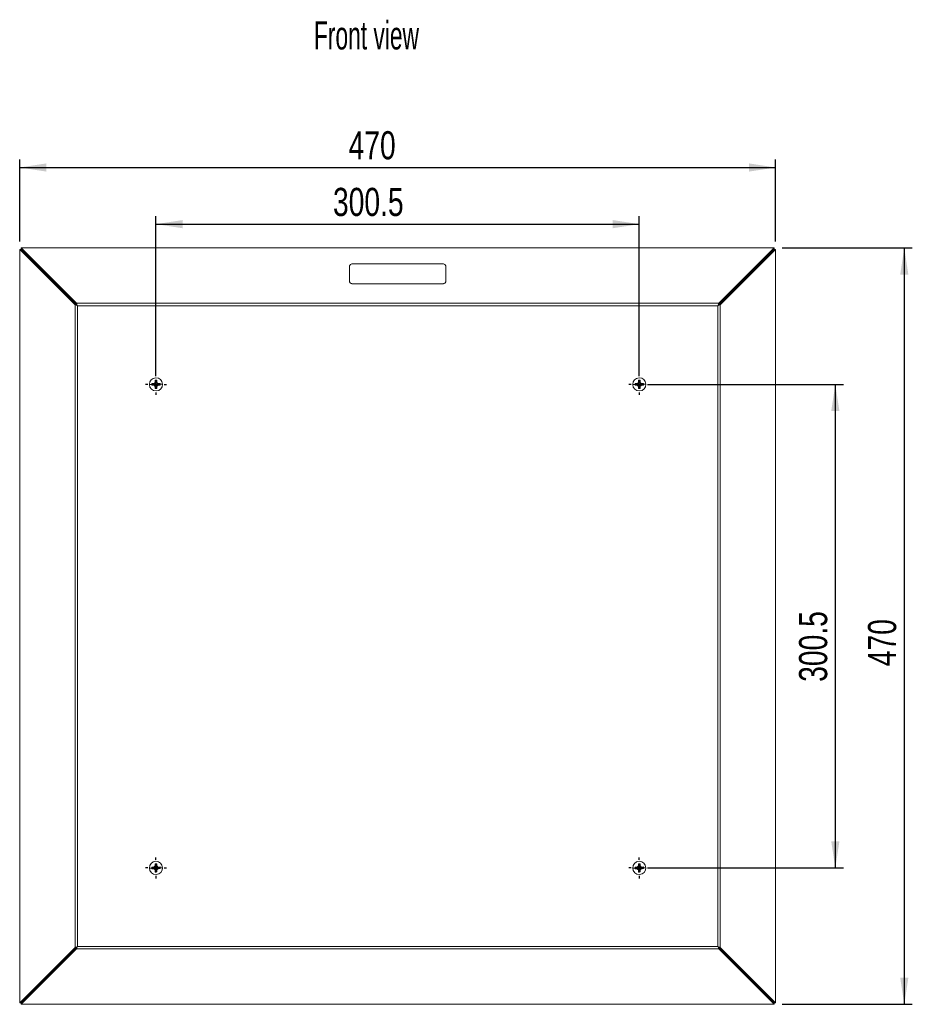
# Model space of a CAD drawing. Header units: millimetres. Extents: x 27 to 1405, y 76 to 1009.
# Tile 3 of 34: x 55 to 610, y 397 to 1009. Entities that reach past the tile are written whole.
import ezdxf

# ---------------------------------------------------------------- set-up
doc = ezdxf.new("R2010")
doc.units = ezdxf.units.MM
doc.header["$LTSCALE"] = 5
doc.layers.add('AA', color=7, linetype='Continuous')
doc.styles.add('SLDTEXTSTYLE0', font='TXT', dxfattribs={"width": 0.605})
doc.styles.add('SLDTEXTSTYLE1', font='TXT', dxfattribs={"width": 0.75})
doc.dimstyles.new('SLDDIMSTYLE0', dxfattribs={"dimtxt": 17.5, "dimasz": 16.51, "dimexe": 0, "dimexo": 0.0625, "dimgap": 4.375, "dimtad": 1, "dimrnd": 1e-09, "dimzin": 12, "dimdsep": 46, "dimtxsty": 'SLDTEXTSTYLE1', "dimsah": 1, "dimcen": 0.09, "dimadec": 0, "dimazin": 3, "dimtfac": 1, "dimtofl": 0, "dimtmove": 0, "dimatfit": 3, "dimfxl": 1, "dimfrac": 2, "dimtolj": 1, "dimtzin": 12, "dimarcsym": 0})
doc.dimstyles.new('SLDDIMSTYLE1', dxfattribs={"dimtxt": 17.5, "dimasz": 16.51, "dimexe": 0, "dimexo": 0.0625, "dimgap": 4.375, "dimtad": 1, "dimdec": 1, "dimrnd": 1e-09, "dimzin": 12, "dimdsep": 46, "dimtxsty": 'SLDTEXTSTYLE1', "dimsah": 1, "dimcen": 0.09, "dimadec": 0, "dimazin": 3, "dimtfac": 1, "dimtofl": 0, "dimtmove": 0, "dimatfit": 3, "dimfxl": 1, "dimfrac": 2, "dimtolj": 1, "dimtzin": 12, "dimarcsym": 0})

# ---------------------------------------------------------------- blocks, each defined once
blk = doc.blocks.new('*D1')
at = {"layer": 'AA', "color": 7}
for p, q in [((55.43, 870.78), (55.43, 921.71)), ((525.43, 870.78), (525.43, 921.71)), ((55.43, 916.71), (525.43, 916.71))]:
    blk.add_line(p, q, dxfattribs=at)
for points in [[(55.43, 916.71), (71.94, 914.17), (71.94, 919.25)], [(525.43, 916.71), (508.92, 919.25), (508.92, 914.17)]]:
    blk.add_solid(points, dxfattribs=at)
at = {"layer": 'AA', "color": 7, "insert": (259.92, 939.27, -18.72), "char_height": 17.5, "attachment_point": 1, "style": 'SLDTEXTSTYLE1'}
blk.add_mtext('470', dxfattribs=at)
blk = doc.blocks.new('*D2')
at = {"layer": 'AA', "color": 7}
for p, q in [((529.5, 866.71), (610.43, 866.71)), ((605.43, 866.71), (605.43, 396.71)), ((529.5, 396.71), (610.43, 396.71))]:
    blk.add_line(p, q, dxfattribs=at)
for points in [[(605.43, 866.71), (602.89, 850.2), (607.97, 850.2)], [(605.43, 396.71), (607.97, 413.22), (602.89, 413.22)]]:
    blk.add_solid(points, dxfattribs=at)
at = {"layer": 'AA', "color": 7, "insert": (582.87, 606.8, -18.72), "char_height": 17.5, "attachment_point": 1, "rotation": 90, "style": 'SLDTEXTSTYLE1'}
blk.add_mtext('470', dxfattribs=at)
blk = doc.blocks.new('*D3')
at = {"layer": 'AA', "color": 7}
for p, q in [((140.18, 786.96), (140.18, 886.51)), ((140.18, 881.51), (440.68, 881.51)), ((440.68, 786.96), (440.68, 886.51))]:
    blk.add_line(p, q, dxfattribs=at)
for points in [[(140.18, 881.51), (156.69, 878.97), (156.69, 884.05)], [(440.68, 881.51), (424.17, 884.05), (424.17, 878.97)]]:
    blk.add_solid(points, dxfattribs=at)
at = {"layer": 'AA', "color": 7, "insert": (250.22, 904.07, -18.72), "char_height": 17.5, "attachment_point": 1, "style": 'SLDTEXTSTYLE1'}
blk.add_mtext('300.5', dxfattribs=at)
blk = doc.blocks.new('*D4')
at = {"layer": 'AA', "color": 7}
for p, q in [((445.68, 781.96), (567.55, 781.96)), ((562.55, 781.96), (562.55, 481.46)), ((445.68, 481.46), (567.55, 481.46))]:
    blk.add_line(p, q, dxfattribs=at)
for points in [[(562.55, 781.96), (560.01, 765.45), (565.09, 765.45)], [(562.55, 481.46), (565.09, 497.97), (560.01, 497.97)]]:
    blk.add_solid(points, dxfattribs=at)
at = {"layer": 'AA', "color": 7, "insert": (539.99, 597.1, -18.72), "char_height": 17.5, "attachment_point": 1, "rotation": 90, "style": 'SLDTEXTSTYLE1'}
blk.add_mtext('300.5', dxfattribs=at)
blk = doc.blocks.new('SW_CENTERMARKSYMBOL_0')
at = {"layer": 'AA', "color": 0}
for p, q in [((0, 5), (0, 6.5)), ((-5, 0), (-6.5, 0)), ((0, 0), (-2.5, 0)), ((0, 0), (0, 2.5)), ((0, 0), (0, -2.5)), ((0, 0), (2.5, 0)), ((5, 0), (6.5, 0)), ((0, -5), (0, -6.5))]:
    blk.add_line(p, q, dxfattribs=at)
blk = doc.blocks.new('SW_CENTERMARKSYMBOL_1')
at = {"layer": 'AA', "color": 0}
for p, q in [((0, 5), (0, 6.5)), ((-5, 0), (-6.5, 0)), ((0, 0), (-2.5, 0)), ((0, 0), (0, 2.5)), ((0, 0), (0, -2.5)), ((0, 0), (2.5, 0)), ((5, 0), (6.5, 0)), ((0, -5), (0, -6.5))]:
    blk.add_line(p, q, dxfattribs=at)
blk = doc.blocks.new('SW_CENTERMARKSYMBOL_2')
at = {"layer": 'AA', "color": 0}
for p, q in [((0, 5), (0, 6.5)), ((-5, 0), (-6.5, 0)), ((0, 0), (-2.5, 0)), ((0, 0), (0, 2.5)), ((0, 0), (0, -2.5)), ((0, 0), (2.5, 0)), ((5, 0), (6.5, 0)), ((0, -5), (0, -6.5))]:
    blk.add_line(p, q, dxfattribs=at)
blk = doc.blocks.new('SW_CENTERMARKSYMBOL_3')
at = {"layer": 'AA', "color": 0}
for p, q in [((0, 5), (0, 6.5)), ((-5, 0), (-6.5, 0)), ((0, 0), (-2.5, 0)), ((0, 0), (0, 2.5)), ((0, 0), (0, -2.5)), ((0, 0), (2.5, 0)), ((5, 0), (6.5, 0)), ((0, -5), (0, -6.5))]:
    blk.add_line(p, q, dxfattribs=at)

msp = doc.modelspace()

# ---------------------------------------------------------------- linework, layer by layer
at = {"color": 7, "linetype": 'Continuous', "lineweight": 15}
for p, q in [((55.425, 865.785), (89.828, 831.382)), ((55.425, 865.785), (56.178, 865.785)), ((55.425, 397.643), (55.425, 865.785)), ((90.58, 831.382), (56.178, 865.785)), ((90.757, 832.311), (56.355, 866.714)), ((56.355, 866.714), (524.496, 866.714)), ((56.355, 866.714), (56.355, 865.961)), ((56.355, 865.961), (90.757, 831.559)), ((524.496, 866.714), (490.094, 832.311)), ((490.094, 831.559), (524.496, 865.961)), ((524.673, 865.785), (490.27, 831.382)), ((491.023, 831.382), (525.425, 865.785)), ((524.496, 866.714), (524.496, 865.961)), ((525.425, 865.785), (524.673, 865.785)), ((525.425, 865.785), (525.425, 397.643)), ((317.925, 856.912), (262.925, 856.912)), ((260.425, 855.266), (260.425, 846.046)), ((320.425, 846.046), (320.425, 855.266)), ((260.425, 846.046), (260.425, 845.971)), ((262.925, 844.325), (262.925, 844.4)), ((262.925, 844.4), (317.925, 844.4)), ((317.925, 844.4), (317.925, 844.325)), ((320.425, 845.971), (320.425, 846.046)), ((317.925, 844.325), (262.925, 844.325)), ((90.757, 831.559), (90.757, 832.311)), ((490.094, 832.311), (90.757, 832.311)), ((490.094, 832.311), (490.094, 831.559)), ((89.828, 831.382), (89.828, 432.046)), ((89.828, 831.382), (90.58, 831.382)), ((91.333, 432.621), (91.333, 830.806)), ((91.333, 830.806), (489.518, 830.806)), ((489.518, 830.806), (489.518, 432.621)), ((490.27, 831.382), (491.023, 831.382)), ((491.023, 432.046), (491.023, 831.382)), ((139.653, 782.458), (139.02, 782.44)), ((139.048, 781.423), (139.682, 781.441)), ((139.635, 783.091), (139.653, 782.458)), ((139.699, 780.808), (139.682, 781.441)), ((140.669, 782.486), (140.651, 783.12)), ((141.303, 782.504), (140.669, 782.486)), ((140.698, 781.47), (141.331, 781.488)), ((140.716, 780.837), (140.698, 781.47)), ((440.153, 782.458), (439.52, 782.44)), ((439.548, 781.423), (440.182, 781.441)), ((440.135, 783.091), (440.153, 782.458)), ((440.199, 780.808), (440.182, 781.441)), ((441.169, 782.486), (441.151, 783.12)), ((441.803, 782.504), (441.169, 782.486)), ((441.198, 781.47), (441.831, 781.488)), ((441.216, 780.837), (441.198, 781.47)), ((139.653, 481.958), (139.02, 481.94)), ((139.048, 480.923), (139.682, 480.941)), ((139.635, 482.591), (139.653, 481.958)), ((139.699, 480.308), (139.682, 480.941)), ((140.669, 481.986), (140.651, 482.62)), ((141.303, 482.004), (140.669, 481.986)), ((140.698, 480.97), (141.331, 480.988)), ((140.716, 480.337), (140.698, 480.97)), ((440.153, 481.958), (439.52, 481.94)), ((439.548, 480.923), (440.182, 480.941)), ((440.135, 482.591), (440.153, 481.958)), ((440.199, 480.308), (440.182, 480.941)), ((441.169, 481.986), (441.151, 482.62)), ((441.803, 482.004), (441.169, 481.986)), ((441.198, 480.97), (441.831, 480.988)), ((441.216, 480.337), (441.198, 480.97)), ((89.828, 432.046), (55.425, 397.643)), ((56.178, 397.643), (90.58, 432.046)), ((90.757, 431.869), (56.355, 397.466)), ((56.355, 396.714), (90.757, 431.116)), ((90.58, 432.046), (89.828, 432.046)), ((90.757, 431.116), (90.757, 431.869)), ((90.757, 431.116), (490.094, 431.116)), ((489.518, 432.621), (91.333, 432.621)), ((490.094, 431.869), (490.094, 431.116)), ((524.496, 397.466), (490.094, 431.869)), ((490.094, 431.116), (524.496, 396.714)), ((491.023, 432.046), (490.27, 432.046)), ((490.27, 432.046), (524.673, 397.643)), ((525.425, 397.643), (491.023, 432.046)), ((55.425, 397.643), (56.178, 397.643)), ((56.355, 396.714), (56.355, 397.466)), ((524.496, 396.714), (56.355, 396.714)), ((524.496, 396.714), (524.496, 397.466)), ((525.425, 397.643), (524.673, 397.643))]:
    msp.add_line(p, q, dxfattribs=at)
at = {"color": 7, "linetype": 'Continuous', "lineweight": 15, "flags": 128}
for points in [[(262.925, 856.912), (262.438, 856.88), (261.969, 856.786), (261.536, 856.634), (261.158, 856.43), (260.847, 856.18), (260.616, 855.896), (260.473, 855.587), (260.425, 855.266)], [(320.425, 855.266), (320.377, 855.587), (320.235, 855.896), (320.004, 856.18), (319.693, 856.43), (319.314, 856.634), (318.882, 856.786), (318.413, 856.88), (317.925, 856.912)], [(260.425, 846.046), (260.473, 845.725), (260.616, 845.416), (260.847, 845.132), (261.158, 844.882), (261.536, 844.678), (261.969, 844.526), (262.438, 844.432), (262.925, 844.4)], [(260.425, 845.971), (260.473, 845.65), (260.616, 845.341), (260.847, 845.057), (261.158, 844.807), (261.536, 844.602), (261.969, 844.45), (262.438, 844.357), (262.925, 844.325)], [(317.925, 844.4), (318.413, 844.432), (318.882, 844.526), (319.314, 844.678), (319.693, 844.882), (320.004, 845.132), (320.235, 845.416), (320.377, 845.725), (320.425, 846.046)], [(317.925, 844.325), (318.413, 844.357), (318.882, 844.45), (319.314, 844.602), (319.693, 844.807), (320.004, 845.057), (320.235, 845.341), (320.377, 845.65), (320.425, 845.971)]]:
    msp.add_lwpolyline(points, dxfattribs=at)
at = {"color": 7, "linetype": 'Continuous', "lineweight": 15}
for centre, start, end in [((140.175, 781.964), 1.617042, 181.617042), ((440.675, 781.964), 1.617042, 181.617042), ((140.175, 781.964), 181.617042, 1.617042), ((440.675, 781.964), 181.617042, 1.617042), ((140.175, 481.464), 1.617042, 181.617042), ((440.675, 481.464), 1.617042, 181.617042), ((140.175, 481.464), 181.617042, 1.617042), ((440.675, 481.464), 181.617042, 1.617042)]:
    msp.add_arc(centre, 4.1, start, end, dxfattribs=at)
for points, knots in [([(90.757, 832.311), (90.82, 832.146), (90.903, 831.929), (91.102, 831.41), (91.217, 831.109), (91.333, 830.806)], [0, 0, 0, 0, 0.5, 0.5, 1, 1, 1, 1]), ([(489.518, 830.806), (489.634, 831.109), (489.749, 831.41), (489.947, 831.929), (490.03, 832.146), (490.094, 832.311)], [0, 0, 0, 0, 0.5, 0.5, 1, 1, 1, 1]), ([(91.333, 830.806), (91.03, 830.922), (90.729, 831.037), (90.21, 831.236), (89.993, 831.319), (89.828, 831.382)], [0, 0, 0, 0, 0.5, 0.5, 1, 1, 1, 1]), ([(90.58, 831.382), (90.663, 831.319), (90.772, 831.236), (91.031, 831.037), (91.182, 830.922), (91.333, 830.806)], [0, 0, 0, 0, 0.5, 0.5, 1, 1, 1, 1]), ([(91.333, 830.806), (91.217, 830.958), (91.102, 831.108), (90.903, 831.368), (90.82, 831.476), (90.757, 831.559)], [0, 0, 0, 0, 0.5, 0.5, 1, 1, 1, 1]), ([(491.023, 831.382), (490.858, 831.319), (490.641, 831.236), (490.121, 831.037), (489.82, 830.922), (489.518, 830.806)], [0, 0, 0, 0, 0.5, 0.5, 1, 1, 1, 1]), ([(490.094, 831.559), (490.022, 831.466), (489.88, 831.28), (489.688, 831.029), (489.583, 830.891), (489.564, 830.867)], [0, 0, 0, 0, 0.4528496, 0.903292, 1, 1, 1, 1]), ([(489.585, 830.858), (489.697, 830.943), (489.923, 831.116), (490.149, 831.289), (490.253, 831.369), (490.27, 831.382)], [0, 0, 0, 0, 0.4478412, 0.9062654, 1, 1, 1, 1]), ([(139.595, 784.491), (139.602, 784.273), (139.608, 784.047), (139.621, 783.578), (139.628, 783.334), (139.635, 783.091)], [0, 0, 0, 0, 0.5, 0.5, 1, 1, 1, 1]), ([(140.651, 783.12), (140.645, 783.363), (140.638, 783.602), (140.625, 784.071), (140.618, 784.302), (140.612, 784.519)], [0, 0, 0, 0, 0.5, 0.5, 1, 1, 1, 1]), ([(440.095, 784.491), (440.102, 784.273), (440.108, 784.047), (440.121, 783.578), (440.128, 783.334), (440.135, 783.091)], [0, 0, 0, 0, 0.5, 0.5, 1, 1, 1, 1]), ([(441.151, 783.12), (441.145, 783.363), (441.138, 783.602), (441.125, 784.071), (441.118, 784.302), (441.112, 784.519)], [0, 0, 0, 0, 0.5, 0.5, 1, 1, 1, 1]), ([(137.634, 781.892), (137.398, 781.885), (137.173, 781.879), (136.777, 781.868), (136.605, 781.863), (136.334, 781.855), (136.234, 781.853), (136.106, 781.849), (136.077, 781.848), (136.077, 781.848)], [0, 0, 0, 0, 0.25, 0.25, 0.5, 0.5, 0.75, 0.75, 1, 1, 1, 1]), ([(139.02, 782.44), (138.776, 782.433), (138.537, 782.426), (138.069, 782.413), (137.837, 782.406), (137.62, 782.4)], [0, 0, 0, 0, 0.5, 0.5, 1, 1, 1, 1]), ([(139.048, 781.423), (138.805, 781.417), (138.566, 781.41), (138.097, 781.397), (137.866, 781.39), (137.649, 781.384)], [0, 0, 0, 0, 0.5, 0.5, 1, 1, 1, 1]), ([(139.02, 782.44), (139.068, 782.558), (139.141, 782.682), (139.345, 782.911), (139.478, 783.016), (139.635, 783.091)], [0, 0, 0, 0, 0.5, 0.5, 1, 1, 1, 1]), ([(139.699, 780.808), (139.538, 780.874), (139.4, 780.972), (139.183, 781.189), (139.104, 781.308), (139.048, 781.423)], [0, 0, 0, 0, 0.5, 0.5, 1, 1, 1, 1]), ([(139.699, 780.808), (139.706, 780.565), (139.713, 780.326), (139.726, 779.857), (139.733, 779.626), (139.739, 779.409)], [0, 0, 0, 0, 0.5, 0.5, 1, 1, 1, 1]), ([(140.651, 783.12), (140.812, 783.053), (140.951, 782.956), (141.168, 782.739), (141.247, 782.62), (141.303, 782.504)], [0, 0, 0, 0, 0.5, 0.5, 1, 1, 1, 1]), ([(141.331, 781.488), (141.283, 781.37), (141.21, 781.246), (141.006, 781.017), (140.873, 780.912), (140.716, 780.837)], [0, 0, 0, 0, 0.5, 0.5, 1, 1, 1, 1]), ([(140.755, 779.437), (140.749, 779.655), (140.743, 779.881), (140.73, 780.35), (140.723, 780.593), (140.716, 780.837)], [0, 0, 0, 0, 0.5, 0.5, 1, 1, 1, 1]), ([(142.702, 782.544), (142.485, 782.538), (142.258, 782.531), (141.79, 782.518), (141.546, 782.511), (141.303, 782.504)], [0, 0, 0, 0, 0.5, 0.5, 1, 1, 1, 1]), ([(141.331, 781.488), (141.574, 781.495), (141.813, 781.502), (142.282, 781.515), (142.513, 781.521), (142.731, 781.527)], [0, 0, 0, 0, 0.5, 0.5, 1, 1, 1, 1]), ([(142.716, 782.036), (142.953, 782.042), (143.178, 782.049), (143.574, 782.06), (143.745, 782.065), (144.017, 782.072), (144.117, 782.075), (144.245, 782.079), (144.274, 782.08), (144.274, 782.08)], [0, 0, 0, 0, 0.25, 0.25, 0.5, 0.5, 0.75, 0.75, 1, 1, 1, 1]), ([(438.134, 781.892), (437.898, 781.885), (437.673, 781.879), (437.277, 781.868), (437.105, 781.863), (436.834, 781.855), (436.734, 781.853), (436.606, 781.849), (436.577, 781.848), (436.577, 781.848)], [0, 0, 0, 0, 0.25, 0.25, 0.5, 0.5, 0.75, 0.75, 1, 1, 1, 1]), ([(439.52, 782.44), (439.276, 782.433), (439.037, 782.426), (438.569, 782.413), (438.337, 782.406), (438.12, 782.4)], [0, 0, 0, 0, 0.5, 0.5, 1, 1, 1, 1]), ([(439.548, 781.423), (439.305, 781.417), (439.066, 781.41), (438.597, 781.397), (438.366, 781.39), (438.149, 781.384)], [0, 0, 0, 0, 0.5, 0.5, 1, 1, 1, 1]), ([(439.52, 782.44), (439.568, 782.558), (439.641, 782.682), (439.845, 782.911), (439.978, 783.016), (440.135, 783.091)], [0, 0, 0, 0, 0.5, 0.5, 1, 1, 1, 1]), ([(440.199, 780.808), (440.038, 780.874), (439.9, 780.972), (439.683, 781.189), (439.604, 781.308), (439.548, 781.423)], [0, 0, 0, 0, 0.5, 0.5, 1, 1, 1, 1]), ([(440.199, 780.808), (440.206, 780.565), (440.213, 780.326), (440.226, 779.857), (440.233, 779.626), (440.239, 779.409)], [0, 0, 0, 0, 0.5, 0.5, 1, 1, 1, 1]), ([(441.151, 783.12), (441.312, 783.053), (441.451, 782.956), (441.668, 782.739), (441.747, 782.62), (441.803, 782.504)], [0, 0, 0, 0, 0.5, 0.5, 1, 1, 1, 1]), ([(441.831, 781.488), (441.783, 781.37), (441.71, 781.246), (441.506, 781.017), (441.373, 780.912), (441.216, 780.837)], [0, 0, 0, 0, 0.5, 0.5, 1, 1, 1, 1]), ([(441.255, 779.437), (441.249, 779.655), (441.243, 779.881), (441.23, 780.35), (441.223, 780.593), (441.216, 780.837)], [0, 0, 0, 0, 0.5, 0.5, 1, 1, 1, 1]), ([(443.202, 782.544), (442.985, 782.538), (442.758, 782.531), (442.29, 782.518), (442.046, 782.511), (441.803, 782.504)], [0, 0, 0, 0, 0.5, 0.5, 1, 1, 1, 1]), ([(441.831, 781.488), (442.074, 781.495), (442.313, 781.502), (442.782, 781.515), (443.013, 781.521), (443.231, 781.527)], [0, 0, 0, 0, 0.5, 0.5, 1, 1, 1, 1]), ([(443.216, 782.036), (443.453, 782.042), (443.678, 782.049), (444.074, 782.06), (444.245, 782.065), (444.517, 782.072), (444.617, 782.075), (444.745, 782.079), (444.774, 782.08), (444.774, 782.08)], [0, 0, 0, 0, 0.25, 0.25, 0.5, 0.5, 0.75, 0.75, 1, 1, 1, 1]), ([(139.595, 483.991), (139.602, 483.773), (139.608, 483.547), (139.621, 483.078), (139.628, 482.834), (139.635, 482.591)], [0, 0, 0, 0, 0.5, 0.5, 1, 1, 1, 1]), ([(140.651, 482.62), (140.645, 482.863), (140.638, 483.102), (140.625, 483.571), (140.618, 483.802), (140.612, 484.019)], [0, 0, 0, 0, 0.5, 0.5, 1, 1, 1, 1]), ([(440.095, 483.991), (440.102, 483.773), (440.108, 483.547), (440.121, 483.078), (440.128, 482.834), (440.135, 482.591)], [0, 0, 0, 0, 0.5, 0.5, 1, 1, 1, 1]), ([(441.151, 482.62), (441.145, 482.863), (441.138, 483.102), (441.125, 483.571), (441.118, 483.802), (441.112, 484.019)], [0, 0, 0, 0, 0.5, 0.5, 1, 1, 1, 1]), ([(137.634, 481.392), (137.398, 481.385), (137.173, 481.379), (136.777, 481.368), (136.605, 481.363), (136.334, 481.355), (136.234, 481.353), (136.106, 481.349), (136.077, 481.348), (136.077, 481.348)], [0, 0, 0, 0, 0.25, 0.25, 0.5, 0.5, 0.75, 0.75, 1, 1, 1, 1]), ([(139.02, 481.94), (138.776, 481.933), (138.537, 481.926), (138.069, 481.913), (137.837, 481.906), (137.62, 481.9)], [0, 0, 0, 0, 0.5, 0.5, 1, 1, 1, 1]), ([(139.048, 480.923), (138.805, 480.917), (138.566, 480.91), (138.097, 480.897), (137.866, 480.89), (137.649, 480.884)], [0, 0, 0, 0, 0.5, 0.5, 1, 1, 1, 1]), ([(139.02, 481.94), (139.068, 482.058), (139.141, 482.182), (139.345, 482.411), (139.478, 482.516), (139.635, 482.591)], [0, 0, 0, 0, 0.5, 0.5, 1, 1, 1, 1]), ([(139.699, 480.308), (139.538, 480.374), (139.4, 480.472), (139.183, 480.689), (139.104, 480.808), (139.048, 480.923)], [0, 0, 0, 0, 0.5, 0.5, 1, 1, 1, 1]), ([(139.699, 480.308), (139.706, 480.065), (139.713, 479.826), (139.726, 479.357), (139.733, 479.126), (139.739, 478.909)], [0, 0, 0, 0, 0.5, 0.5, 1, 1, 1, 1]), ([(140.651, 482.62), (140.812, 482.553), (140.951, 482.456), (141.168, 482.239), (141.247, 482.12), (141.303, 482.004)], [0, 0, 0, 0, 0.5, 0.5, 1, 1, 1, 1]), ([(141.331, 480.988), (141.283, 480.87), (141.21, 480.746), (141.006, 480.517), (140.873, 480.412), (140.716, 480.337)], [0, 0, 0, 0, 0.5, 0.5, 1, 1, 1, 1]), ([(140.755, 478.937), (140.749, 479.155), (140.743, 479.381), (140.73, 479.85), (140.723, 480.093), (140.716, 480.337)], [0, 0, 0, 0, 0.5, 0.5, 1, 1, 1, 1]), ([(142.702, 482.044), (142.485, 482.038), (142.258, 482.031), (141.79, 482.018), (141.546, 482.011), (141.303, 482.004)], [0, 0, 0, 0, 0.5, 0.5, 1, 1, 1, 1]), ([(141.331, 480.988), (141.574, 480.995), (141.813, 481.002), (142.282, 481.015), (142.513, 481.021), (142.731, 481.027)], [0, 0, 0, 0, 0.5, 0.5, 1, 1, 1, 1]), ([(142.716, 481.536), (142.953, 481.542), (143.178, 481.549), (143.574, 481.56), (143.745, 481.565), (144.017, 481.572), (144.117, 481.575), (144.245, 481.579), (144.274, 481.58), (144.274, 481.58)], [0, 0, 0, 0, 0.25, 0.25, 0.5, 0.5, 0.75, 0.75, 1, 1, 1, 1]), ([(438.134, 481.392), (437.898, 481.385), (437.673, 481.379), (437.277, 481.368), (437.105, 481.363), (436.834, 481.355), (436.734, 481.353), (436.606, 481.349), (436.577, 481.348), (436.577, 481.348)], [0, 0, 0, 0, 0.25, 0.25, 0.5, 0.5, 0.75, 0.75, 1, 1, 1, 1]), ([(439.52, 481.94), (439.276, 481.933), (439.037, 481.926), (438.569, 481.913), (438.337, 481.906), (438.12, 481.9)], [0, 0, 0, 0, 0.5, 0.5, 1, 1, 1, 1]), ([(439.548, 480.923), (439.305, 480.917), (439.066, 480.91), (438.597, 480.897), (438.366, 480.89), (438.149, 480.884)], [0, 0, 0, 0, 0.5, 0.5, 1, 1, 1, 1]), ([(439.52, 481.94), (439.568, 482.058), (439.641, 482.182), (439.845, 482.411), (439.978, 482.516), (440.135, 482.591)], [0, 0, 0, 0, 0.5, 0.5, 1, 1, 1, 1]), ([(440.199, 480.308), (440.038, 480.374), (439.9, 480.472), (439.683, 480.689), (439.604, 480.808), (439.548, 480.923)], [0, 0, 0, 0, 0.5, 0.5, 1, 1, 1, 1]), ([(440.199, 480.308), (440.206, 480.065), (440.213, 479.826), (440.226, 479.357), (440.233, 479.126), (440.239, 478.909)], [0, 0, 0, 0, 0.5, 0.5, 1, 1, 1, 1]), ([(441.151, 482.62), (441.312, 482.553), (441.451, 482.456), (441.668, 482.239), (441.747, 482.12), (441.803, 482.004)], [0, 0, 0, 0, 0.5, 0.5, 1, 1, 1, 1]), ([(441.831, 480.988), (441.783, 480.87), (441.71, 480.746), (441.506, 480.517), (441.373, 480.412), (441.216, 480.337)], [0, 0, 0, 0, 0.5, 0.5, 1, 1, 1, 1]), ([(441.255, 478.937), (441.249, 479.155), (441.243, 479.381), (441.23, 479.85), (441.223, 480.093), (441.216, 480.337)], [0, 0, 0, 0, 0.5, 0.5, 1, 1, 1, 1]), ([(443.202, 482.044), (442.985, 482.038), (442.758, 482.031), (442.29, 482.018), (442.046, 482.011), (441.803, 482.004)], [0, 0, 0, 0, 0.5, 0.5, 1, 1, 1, 1]), ([(441.831, 480.988), (442.074, 480.995), (442.313, 481.002), (442.782, 481.015), (443.013, 481.021), (443.231, 481.027)], [0, 0, 0, 0, 0.5, 0.5, 1, 1, 1, 1]), ([(443.216, 481.536), (443.453, 481.542), (443.678, 481.549), (444.074, 481.56), (444.245, 481.565), (444.517, 481.572), (444.617, 481.575), (444.745, 481.579), (444.774, 481.58), (444.774, 481.58)], [0, 0, 0, 0, 0.25, 0.25, 0.5, 0.5, 0.75, 0.75, 1, 1, 1, 1]), ([(89.828, 432.046), (89.993, 432.109), (90.21, 432.192), (90.729, 432.391), (91.03, 432.506), (91.333, 432.621)], [0, 0, 0, 0, 0.5, 0.5, 1, 1, 1, 1]), ([(91.333, 432.621), (91.182, 432.506), (91.031, 432.391), (90.772, 432.192), (90.663, 432.109), (90.58, 432.046)], [0, 0, 0, 0, 0.5, 0.5, 1, 1, 1, 1]), ([(91.333, 432.621), (91.217, 432.319), (91.102, 432.018), (90.903, 431.499), (90.82, 431.281), (90.757, 431.116)], [0, 0, 0, 0, 0.5, 0.5, 1, 1, 1, 1]), ([(90.757, 431.869), (90.82, 431.951), (90.903, 432.06), (91.102, 432.32), (91.217, 432.47), (91.333, 432.621)], [0, 0, 0, 0, 0.5, 0.5, 1, 1, 1, 1]), ([(490.094, 431.116), (490.03, 431.281), (489.947, 431.499), (489.749, 432.018), (489.634, 432.319), (489.518, 432.621)], [0, 0, 0, 0, 0.5, 0.5, 1, 1, 1, 1]), ([(489.518, 432.621), (489.634, 432.47), (489.749, 432.32), (489.947, 432.06), (490.03, 431.951), (490.094, 431.869)], [0, 0, 0, 0, 0.5, 0.5, 1, 1, 1, 1]), ([(489.518, 432.621), (489.82, 432.506), (490.121, 432.391), (490.641, 432.192), (490.858, 432.109), (491.023, 432.046)], [0, 0, 0, 0, 0.5, 0.5, 1, 1, 1, 1]), ([(490.27, 432.046), (490.188, 432.109), (490.079, 432.192), (489.82, 432.391), (489.669, 432.506), (489.518, 432.621)], [0, 0, 0, 0, 0.5, 0.5, 1, 1, 1, 1])]:
    msp.add_open_spline(points, degree=3, knots=knots, dxfattribs=at)
for points in [[(139.595, 784.491), (139.934, 784.5), (140.273, 784.51), (140.612, 784.519)], [(440.095, 784.491), (440.434, 784.5), (440.773, 784.51), (441.112, 784.519)], [(137.62, 782.4), (137.625, 782.231), (137.63, 782.062), (137.634, 781.892)], [(137.634, 781.892), (137.639, 781.722), (137.644, 781.553), (137.649, 781.384)], [(140.755, 779.437), (140.417, 779.428), (140.078, 779.418), (139.739, 779.409)], [(142.716, 782.036), (142.712, 782.205), (142.707, 782.375), (142.702, 782.544)], [(142.731, 781.527), (142.726, 781.696), (142.721, 781.866), (142.716, 782.036)], [(438.12, 782.4), (438.125, 782.231), (438.13, 782.062), (438.134, 781.892)], [(438.134, 781.892), (438.139, 781.722), (438.144, 781.553), (438.149, 781.384)], [(441.255, 779.437), (440.917, 779.428), (440.578, 779.418), (440.239, 779.409)], [(443.216, 782.036), (443.212, 782.205), (443.207, 782.375), (443.202, 782.544)], [(443.231, 781.527), (443.226, 781.696), (443.221, 781.866), (443.216, 782.036)], [(139.595, 483.991), (139.934, 484), (140.273, 484.01), (140.612, 484.019)], [(440.095, 483.991), (440.434, 484), (440.773, 484.01), (441.112, 484.019)], [(137.62, 481.9), (137.625, 481.731), (137.63, 481.562), (137.634, 481.392)], [(137.634, 481.392), (137.639, 481.222), (137.644, 481.053), (137.649, 480.884)], [(140.755, 478.937), (140.417, 478.928), (140.078, 478.918), (139.739, 478.909)], [(142.716, 481.536), (142.712, 481.705), (142.707, 481.875), (142.702, 482.044)], [(142.731, 481.027), (142.726, 481.196), (142.721, 481.366), (142.716, 481.536)], [(438.12, 481.9), (438.125, 481.731), (438.13, 481.562), (438.134, 481.392)], [(438.134, 481.392), (438.139, 481.222), (438.144, 481.053), (438.149, 480.884)], [(441.255, 478.937), (440.917, 478.928), (440.578, 478.918), (440.239, 478.909)], [(443.216, 481.536), (443.212, 481.705), (443.207, 481.875), (443.202, 482.044)], [(443.231, 481.027), (443.226, 481.196), (443.221, 481.366), (443.216, 481.536)]]:
    msp.add_open_spline(points, degree=3, dxfattribs=at)

# ---------------------------------------------------------------- block references
at = {"layer": 'AA', "color": 7}
for name, p in [('SW_CENTERMARKSYMBOL_0', (140.175, 781.964)), ('SW_CENTERMARKSYMBOL_2', (440.675, 781.964)), ('SW_CENTERMARKSYMBOL_3', (140.175, 481.464)), ('SW_CENTERMARKSYMBOL_1', (440.675, 481.464))]:
    msp.add_blockref(name, p, dxfattribs=at)

# ---------------------------------------------------------------- texts
at = {"layer": 'AA', "color": 7, "insert": (238.396, 1007.556), "char_height": 17.5, "attachment_point": 1, "style": 'SLDTEXTSTYLE0'}
msp.add_mtext('Front view', dxfattribs=at)

# ---------------------------------------------------------------- dimensions: what is measured, and where the dimension line sits
at = {"layer": 'AA', "color": 7}
for base, p1, p2, dimstyle, picture, middle in [((525.425, 916.714), (55.425, 865.785), (525.425, 865.785), 'SLDDIMSTYLE0', '*D1', (286.423, 916.714)), ((440.675, 881.507), (140.175, 781.964), (440.675, 781.964), 'SLDDIMSTYLE1', '*D3', (286.423, 881.507))]:
    dim = msp.add_linear_dim(base=base, p1=p1, p2=p2, dimstyle=dimstyle, dxfattribs=at)
    dim.commit()
    dim.dimension.update_dxf_attribs({"geometry": picture, "text_midpoint": middle, "dimtype": 160})
for base, p1, p2, dimstyle, picture, middle in [((605.426, 396.714), (524.496, 866.714), (524.496, 396.714), 'SLDDIMSTYLE0', '*D2', (605.426, 633.307)), ((562.545, 481.464), (440.675, 781.964), (440.675, 481.464), 'SLDDIMSTYLE1', '*D4', (562.545, 633.307))]:
    dim = msp.add_linear_dim(base=base, p1=p1, p2=p2, angle=90, dimstyle=dimstyle, dxfattribs=at)
    dim.commit()
    dim.dimension.update_dxf_attribs({"geometry": picture, "text_midpoint": middle, "dimtype": 160})

doc.saveas('drawing.dxf')
